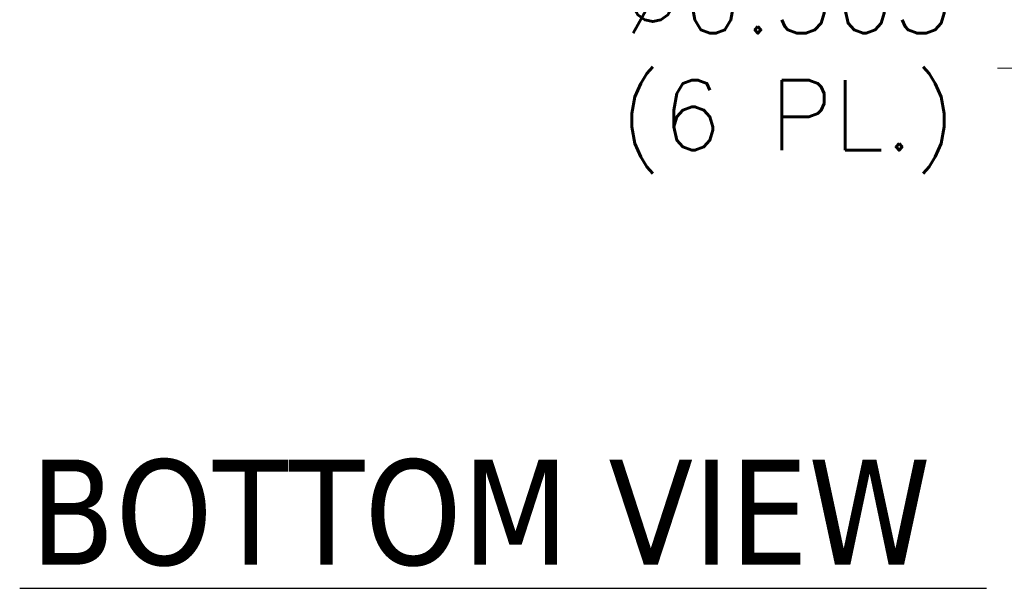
# Model space of a CAD drawing. Header units: inches. Extents: x 14 to 423, y 12 to 263.
# Tile 3 of 124: x 127 to 156, y 46 to 63. Entities that reach past the tile are written whole.
import ezdxf

# ---------------------------------------------------------------- set-up
doc = ezdxf.new("R2010")
doc.units = ezdxf.units.IN
doc.header["$LTSCALE"] = 26
doc.header["$MEASUREMENT"] = 0
doc.layers.add('Dimension (ANSI)', color=7, linetype='Continuous', lineweight=5)
doc.layers.add('Symbol (ANSI)', color=7, linetype='Continuous', lineweight=5)
doc.styles.add('ROMANS', font='romans.shx')
doc.styles.add('Text Style168', font='tahoma.ttf')
doc.dimstyles.new('Default (ANSI)', dxfattribs={"dimscale": 26, "dimtxt": 0.08, "dimasz": 0.098425, "dimexe": 0.125, "dimexo": 0.0625, "dimgap": 0.031496, "dimtad": 0, "dimtih": 1, "dimtoh": 1, "dimrnd": 1e-08, "dimzin": 0, "dimdsep": 46, "dimtxsty": 'ROMANS', "dimcen": 0.09, "dimdle": 0.393701, "dimclrd": 256, "dimclre": 256, "dimclrt": 256, "dimadec": 0, "dimazin": 0, "dimtfac": 1.25, "dimtofl": 0, "dimtmove": 0, "dimatfit": 3, "dimfxl": 1, "dimtolj": 1, "dimtzin": 0, "dimlwd": -1, "dimlwe": -1, "dimarcsym": 0})

# ---------------------------------------------------------------- blocks, each defined once
blk = doc.blocks.new('*D30')
at = {"layer": 'Defpoints', "color": 0, "transparency": 16777216}
for p in [(164.241, 68.674), (163.926, 68.208)]:
    blk.add_point(p, dxfattribs=at)
at = {"layer": 'Dimension (ANSI)', "transparency": 16777216}
for p, q in [((164.083, 66.101), (164.083, 70.781)), ((161.743, 68.441), (166.423, 68.441)), ((159.35, 61.447), (162.491, 66.088)), ((155.779, 61.447), (159.35, 61.447))]:
    blk.add_line(p, q, dxfattribs=at)
blk.add_solid([(162.138, 66.327), (162.844, 65.849), (163.926, 68.208)], dxfattribs=at)
at = {"layer": 'Dimension (ANSI)', "transparency": 16777216, "insert": (149.562, 61.447), "char_height": 2.08, "attachment_point": 5, "style": 'ROMANS'}
blk.add_mtext('\\A1;∅0.563{\\P(6 PL.)}', dxfattribs=at)

msp = doc.modelspace()

# ---------------------------------------------------------------- linework, layer by layer
at = {"layer": 'Symbol (ANSI)', "lineweight": 30}
msp.add_line((126.7601, 46.0319), (155.4571, 46.0319), dxfattribs=at)

# ---------------------------------------------------------------- texts
at = {"layer": 'Symbol (ANSI)', "insert": (127.0721, 46.6682), "char_height": 3.12, "attachment_point": 7, "line_spacing_factor": 1.675974, "style": 'Text Style168'}
msp.add_mtext('BOTTOM VIEW', dxfattribs=at)

# ---------------------------------------------------------------- dimensions: what is measured, and where the dimension line sits
at = {"layer": 'Dimension (ANSI)'}
dim = msp.add_diameter_dim_2p(p1=(164.2408, 68.6736), p2=(163.9256, 68.2077), text='<>{\\P(6 PL.)}', dimstyle='Default (ANSI)', override={"dimdec": 3, "dimlfac": 1, "dimtp": 0, "dimtm": 0, "dimtdec": 2}, dxfattribs=at)
dim.commit()
dim.dimension.update_dxf_attribs({"geometry": '*D30', "text_midpoint": (149.5623, 61.4468), "dimtype": 163})

doc.saveas('drawing.dxf')
